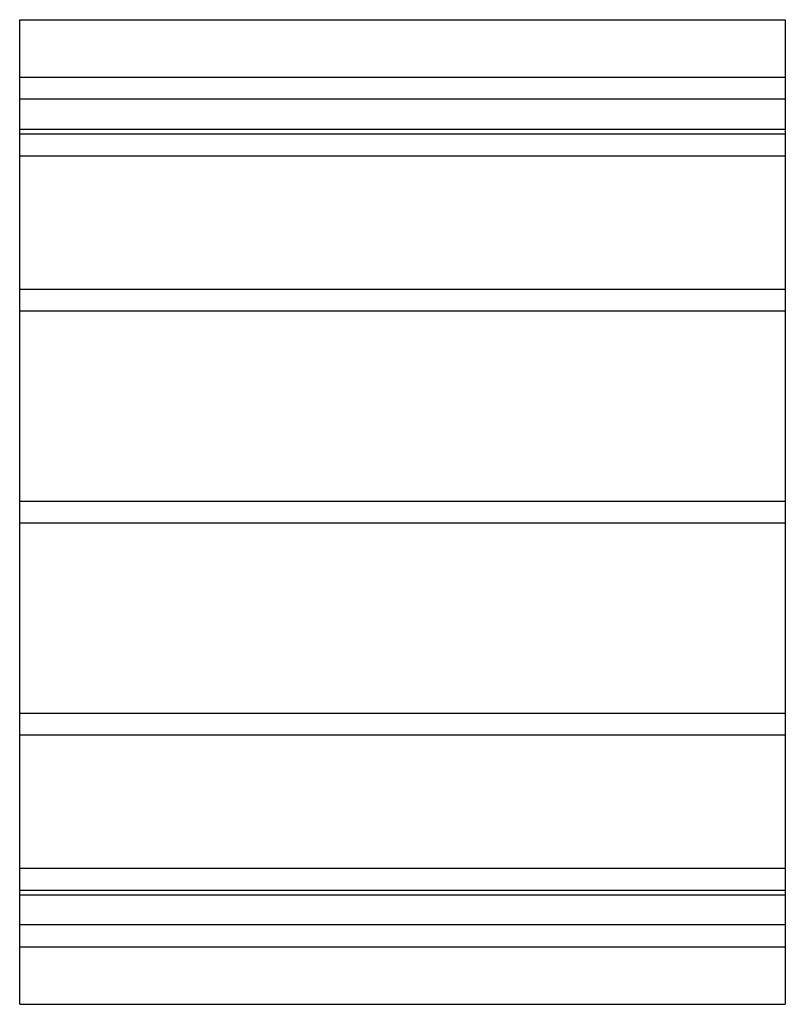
# Model space of a CAD drawing. Header units: millimetres. Extents: x -280 to 280, y -360 to 360.
import ezdxf

# ---------------------------------------------------------------- set-up
doc = ezdxf.new("R2010")
doc.units = ezdxf.units.MM
doc.layers.add('HIDDEN', color=7, linetype='Continuous')
doc.layers.add('THICK', color=7, linetype='Continuous')

msp = doc.modelspace()

# ---------------------------------------------------------------- linework, layer by layer
at = {"layer": 'HIDDEN'}
for p, q in [((-280, 318), (280, 318)), ((280, 302), (-280, 302)), ((-280, 280), (280, 280)), ((-280, 276.47), (280, 276.47)), ((-280, 276.47), (280, 276.47)), ((-280, 260.47), (280, 260.47)), ((-280, 260.47), (280, 260.47)), ((-280, 163), (280, 163)), ((-280, 163), (280, 163)), ((-280, 147), (280, 147)), ((-280, 147), (280, 147)), ((-280, 8), (280, 8)), ((-280, 8), (280, 8)), ((-280, -8), (280, -8)), ((-280, -8), (280, -8)), ((-280, -147), (280, -147)), ((-280, -147), (280, -147)), ((-280, -163), (280, -163)), ((-280, -163), (280, -163)), ((-280, -260.47), (280, -260.47)), ((-280, -260.47), (280, -260.47)), ((-280, -276.47), (280, -276.47)), ((-280, -276.47), (280, -276.47)), ((-280, -280), (280, -280)), ((280, -302), (-280, -302)), ((-280, -318), (280, -318))]:
    msp.add_line(p, q, dxfattribs=at)
at = {"layer": 'THICK'}
for p, q in [((-280, 0), (-280, 360)), ((-280, 360), (280, 360)), ((280, 360), (280, 0)), ((280, 0), (280, -360)), ((-280, -360), (-280, 0)), ((-280, -360), (280, -360))]:
    msp.add_line(p, q, dxfattribs=at)

doc.saveas('drawing.dxf')
